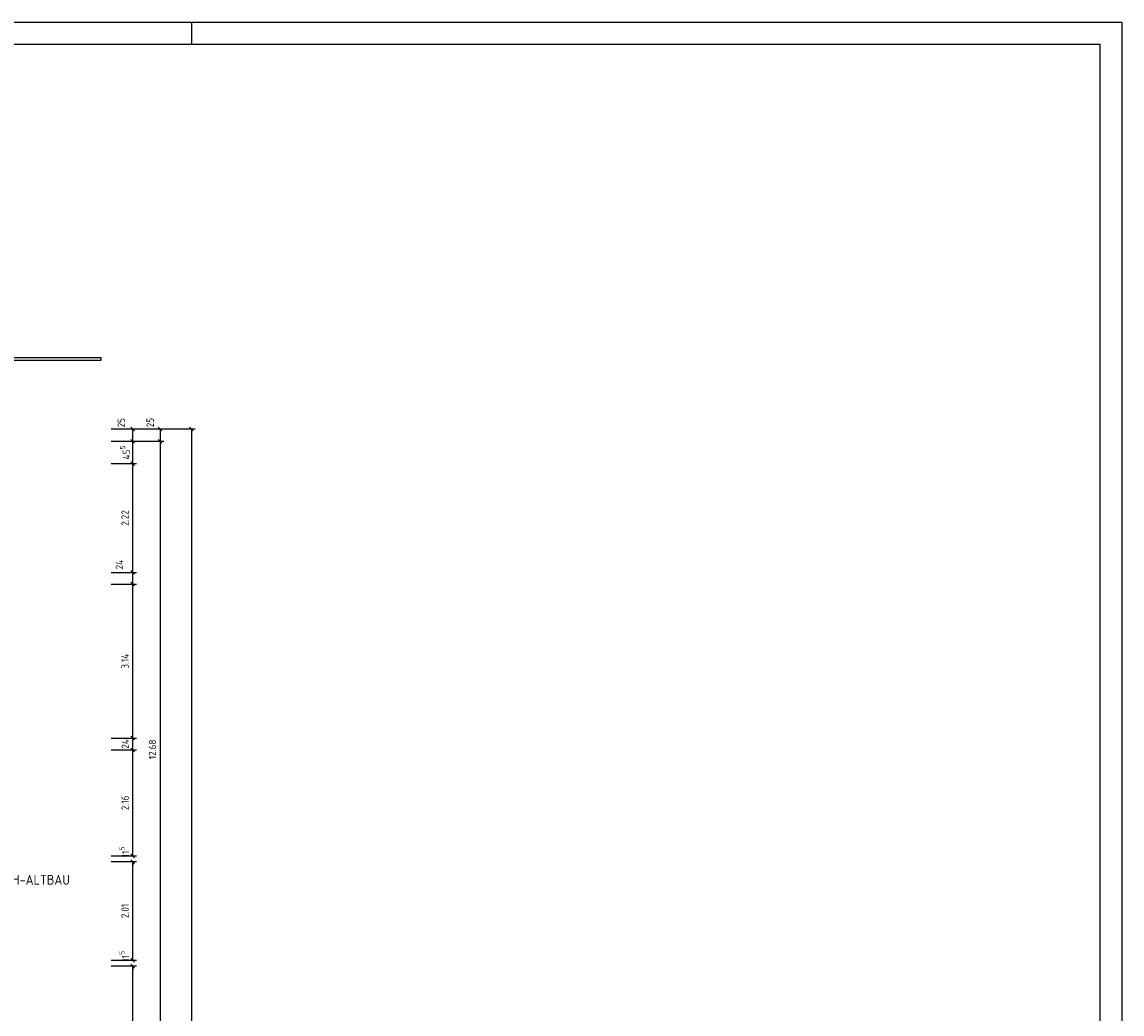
# Model space of a CAD drawing. Header units: metres. Extents: x 0 to 65.5, y 0 to 40.4.
# Tile 13 of 13: x 43 to 65.5, y 20.2 to 40.4. Entities that reach past the tile are written whole.
import ezdxf

# ---------------------------------------------------------------- set-up
doc = ezdxf.new("R2010")
doc.units = ezdxf.units.M
doc.header["$LTSCALE"] = 0.015
doc.header["$PDMODE"] = 35
for name, color, linetype in [('BEM', 7, 'Continuous'), ('RAHMEN', 7, 'Continuous'), ('TEXT', 7, 'Continuous'), ('WAND', 62, 'Continuous')]:
    doc.layers.add(name, color=color, linetype=linetype)
doc.styles.add('ISOCP', font='isocp.shx', dxfattribs={"height": 0.15})
doc.dimstyles.new('METER_2S', dxfattribs={"dimtxt": 0.24, "dimasz": 0.12, "dimexe": 0.12, "dimexo": 0.12, "dimgap": 0.08, "dimtad": 1, "dimdec": 0, "dimlfac": 100, "dimzin": 5, "dimdsep": 46, "dimtxsty": 'ISOCP', "dimblk1": 'OBLIQUE', "dimblk2": 'OBLIQUE', "dimsah": 1, "dimcen": 0, "dimclrd": 256, "dimclre": 256, "dimclrt": 256, "dimadec": 0, "dimazin": 0, "dimtfac": 1, "dimtdec": 0, "dimtofl": 0, "dimtmove": 2, "dimatfit": 3, "dimldrblk": 'DOT', "dimfxl": 0, "dimtolj": 1, "dimtzin": 0, "dimlwd": -1, "dimlwe": -1, "dimarcsym": 0})

# ---------------------------------------------------------------- blocks, each defined once
blk = doc.blocks.new('_OBLIQUE')
at = {"color": 0, "linetype": 'ByBlock'}
blk.add_line((-0.5, -0.5), (0.5, 0.5), dxfattribs=at)
blk = doc.blocks.new('*D143')
at = {"layer": 'BEM'}
for p, q in [((44.86, 21.178), (45.375, 21.178)), ((45.3, 16.648), (45.3, 21.178)), ((44.86, 16.648), (45.375, 16.648))]:
    blk.add_line(p, q, dxfattribs=at)
at = {"layer": 'DEFPOINTS', "color": 0}
for p in [(44.785, 21.178), (45.3, 21.178), (44.785, 16.648)]:
    blk.add_point(p, dxfattribs=at)
at = {"layer": 'BEM', "xscale": 0.075, "yscale": 0.075, "zscale": 0.075}
for p, rotation in [((45.3, 21.178), 90), ((45.3, 16.648), 270)]:
    blk.add_blockref('_OBLIQUE', p, dxfattribs=dict(at, rotation=rotation))
at = {"layer": 'BEM', "insert": (45.145, 18.913), "char_height": 0.15, "attachment_point": 5, "rotation": 90, "style": 'ISOCP'}
blk.add_mtext('\\A1;4.53', dxfattribs=at)
blk = doc.blocks.new('_Dot')
at = {"color": 0, "linetype": 'ByBlock', "lineweight": -2}
blk.add_line((-0.5, 0), (-1, 0), dxfattribs=at)
at = {"color": 0, "linetype": 'ByBlock', "const_width": 0.5}
blk.add_lwpolyline([(-0.25, 0, 1), (0.25, 0, 1)], format="xyb", close=True, dxfattribs=at)
blk = doc.blocks.new('*D144')
at = {"layer": 'BEM'}
for p, q in [((44.86, 21.293), (45.375, 21.293)), ((45.3, 21.293), (45.3, 21.368)), ((44.86, 21.178), (45.375, 21.178)), ((45.3, 21.178), (45.3, 21.103))]:
    blk.add_line(p, q, dxfattribs=at)
at = {"layer": 'DEFPOINTS', "color": 0}
for p in [(44.785, 21.293), (45.3, 21.293), (44.785, 21.178)]:
    blk.add_point(p, dxfattribs=at)
at = {"layer": 'BEM', "xscale": 0.075, "yscale": 0.075, "zscale": 0.075}
for p, rotation in [((45.3, 21.293), 270), ((45.3, 21.178), 90)]:
    blk.add_blockref('_OBLIQUE', p, dxfattribs=dict(at, rotation=rotation))
at = {"layer": 'BEM', "insert": (45.128, 21.376), "char_height": 0.15, "attachment_point": 5, "rotation": 90, "style": 'ISOCP'}
blk.add_mtext('\\A1;11\\H0.7X;\\S5^ ;', dxfattribs=at)
blk = doc.blocks.new('*D145')
at = {"layer": 'BEM'}
for p, q in [((44.86, 23.303), (45.375, 23.303)), ((45.3, 21.293), (45.3, 23.303)), ((44.86, 21.293), (45.375, 21.293))]:
    blk.add_line(p, q, dxfattribs=at)
at = {"layer": 'DEFPOINTS', "color": 0}
for p in [(44.785, 23.303), (45.3, 23.303), (44.785, 21.293)]:
    blk.add_point(p, dxfattribs=at)
at = {"layer": 'BEM', "xscale": 0.075, "yscale": 0.075, "zscale": 0.075}
for p, rotation in [((45.3, 23.303), 90), ((45.3, 21.293), 270)]:
    blk.add_blockref('_OBLIQUE', p, dxfattribs=dict(at, rotation=rotation))
at = {"layer": 'BEM', "insert": (45.145, 22.298), "char_height": 0.15, "attachment_point": 5, "rotation": 90, "style": 'ISOCP'}
blk.add_mtext('\\A1;2.01', dxfattribs=at)
blk = doc.blocks.new('*D146')
at = {"layer": 'BEM'}
for p, q in [((44.86, 25.578), (45.375, 25.578)), ((45.3, 23.418), (45.3, 25.578)), ((44.86, 23.418), (45.375, 23.418))]:
    blk.add_line(p, q, dxfattribs=at)
at = {"layer": 'DEFPOINTS', "color": 0}
for p in [(44.785, 25.578), (45.3, 25.578), (44.785, 23.418)]:
    blk.add_point(p, dxfattribs=at)
at = {"layer": 'BEM', "xscale": 0.075, "yscale": 0.075, "zscale": 0.075}
for p, rotation in [((45.3, 25.578), 90), ((45.3, 23.418), 270)]:
    blk.add_blockref('_OBLIQUE', p, dxfattribs=dict(at, rotation=rotation))
at = {"layer": 'BEM', "insert": (45.145, 24.498), "char_height": 0.15, "attachment_point": 5, "rotation": 90, "style": 'ISOCP'}
blk.add_mtext('\\A1;2.16', dxfattribs=at)
blk = doc.blocks.new('*D147')
at = {"layer": 'BEM'}
for p, q in [((44.86, 25.818), (45.375, 25.818)), ((45.3, 25.578), (45.3, 25.818)), ((44.86, 25.578), (45.375, 25.578))]:
    blk.add_line(p, q, dxfattribs=at)
at = {"layer": 'DEFPOINTS', "color": 0}
for p in [(44.785, 25.818), (45.3, 25.818), (44.785, 25.578)]:
    blk.add_point(p, dxfattribs=at)
at = {"layer": 'BEM', "xscale": 0.075, "yscale": 0.075, "zscale": 0.075}
for p, rotation in [((45.3, 25.818), 90), ((45.3, 25.578), 270)]:
    blk.add_blockref('_OBLIQUE', p, dxfattribs=dict(at, rotation=rotation))
at = {"layer": 'BEM', "insert": (45.148, 25.698), "char_height": 0.15, "attachment_point": 5, "rotation": 90, "style": 'ISOCP'}
blk.add_mtext('\\A1;24', dxfattribs=at)
blk = doc.blocks.new('*D148')
at = {"layer": 'BEM'}
for p, q in [((44.86, 28.953), (45.375, 28.953)), ((45.3, 25.818), (45.3, 28.953)), ((44.86, 25.818), (45.375, 25.818))]:
    blk.add_line(p, q, dxfattribs=at)
at = {"layer": 'DEFPOINTS', "color": 0}
for p in [(44.785, 28.953), (45.3, 28.953), (44.785, 25.818)]:
    blk.add_point(p, dxfattribs=at)
at = {"layer": 'BEM', "xscale": 0.075, "yscale": 0.075, "zscale": 0.075}
for p, rotation in [((45.3, 28.953), 90), ((45.3, 25.818), 270)]:
    blk.add_blockref('_OBLIQUE', p, dxfattribs=dict(at, rotation=rotation))
at = {"layer": 'BEM', "insert": (45.145, 27.385), "char_height": 0.15, "attachment_point": 5, "rotation": 90, "style": 'ISOCP'}
blk.add_mtext('\\A1;3.14', dxfattribs=at)
blk = doc.blocks.new('*D149')
at = {"layer": 'BEM'}
for p, q in [((44.86, 29.193), (45.375, 29.193)), ((45.3, 28.953), (45.3, 29.193)), ((44.86, 28.953), (45.375, 28.953))]:
    blk.add_line(p, q, dxfattribs=at)
at = {"layer": 'DEFPOINTS', "color": 0}
for p in [(44.785, 29.193), (45.3, 29.193), (44.785, 28.953)]:
    blk.add_point(p, dxfattribs=at)
at = {"layer": 'BEM', "xscale": 0.075, "yscale": 0.075, "zscale": 0.075}
for p, rotation in [((45.3, 29.193), 90), ((45.3, 28.953), 270)]:
    blk.add_blockref('_OBLIQUE', p, dxfattribs=dict(at, rotation=rotation))
at = {"layer": 'BEM', "insert": (45.029, 29.349), "char_height": 0.15, "attachment_point": 5, "rotation": 90, "style": 'ISOCP'}
blk.add_mtext('\\A1;24', dxfattribs=at)
blk = doc.blocks.new('*D150')
at = {"layer": 'BEM'}
for p, q in [((44.86, 31.408), (45.375, 31.408)), ((45.3, 29.193), (45.3, 31.408)), ((44.86, 29.193), (45.375, 29.193))]:
    blk.add_line(p, q, dxfattribs=at)
at = {"layer": 'DEFPOINTS', "color": 0}
for p in [(44.785, 31.408), (45.3, 31.408), (44.785, 29.193)]:
    blk.add_point(p, dxfattribs=at)
at = {"layer": 'BEM', "xscale": 0.075, "yscale": 0.075, "zscale": 0.075}
for p, rotation in [((45.3, 31.408), 90), ((45.3, 29.193), 270)]:
    blk.add_blockref('_OBLIQUE', p, dxfattribs=dict(at, rotation=rotation))
at = {"layer": 'BEM', "insert": (45.145, 30.3), "char_height": 0.15, "attachment_point": 5, "rotation": 90, "style": 'ISOCP'}
blk.add_mtext('\\A1;2.22', dxfattribs=at)
blk = doc.blocks.new('*D151')
at = {"layer": 'BEM'}
for p, q in [((44.86, 31.863), (45.375, 31.863)), ((45.3, 31.408), (45.3, 31.863)), ((44.86, 31.408), (45.375, 31.408))]:
    blk.add_line(p, q, dxfattribs=at)
at = {"layer": 'DEFPOINTS', "color": 0}
for p in [(44.785, 31.863), (45.3, 31.863), (44.785, 31.408)]:
    blk.add_point(p, dxfattribs=at)
at = {"layer": 'BEM', "xscale": 0.075, "yscale": 0.075, "zscale": 0.075}
for p, rotation in [((45.3, 31.863), 90), ((45.3, 31.408), 270)]:
    blk.add_blockref('_OBLIQUE', p, dxfattribs=dict(at, rotation=rotation))
at = {"layer": 'BEM', "insert": (45.145, 31.635), "char_height": 0.15, "attachment_point": 5, "rotation": 90, "style": 'ISOCP'}
blk.add_mtext('\\A1;45\\H0.7X;\\S5^ ;', dxfattribs=at)
blk = doc.blocks.new('*D152')
at = {"layer": 'BEM'}
for p, q in [((44.86, 32.113), (45.375, 32.113)), ((45.3, 31.863), (45.3, 32.113)), ((44.86, 31.863), (45.375, 31.863))]:
    blk.add_line(p, q, dxfattribs=at)
at = {"layer": 'DEFPOINTS', "color": 0}
for p in [(44.785, 32.113), (45.3, 32.113), (44.785, 31.863)]:
    blk.add_point(p, dxfattribs=at)
at = {"layer": 'BEM', "xscale": 0.075, "yscale": 0.075, "zscale": 0.075}
for p, rotation in [((45.3, 32.113), 90), ((45.3, 31.863), 270)]:
    blk.add_blockref('_OBLIQUE', p, dxfattribs=dict(at, rotation=rotation))
at = {"layer": 'BEM', "insert": (45.066, 32.241), "char_height": 0.15, "attachment_point": 5, "rotation": 90, "style": 'ISOCP'}
blk.add_mtext('\\A1;25', dxfattribs=at)
blk = doc.blocks.new('*D153')
at = {"layer": 'BEM'}
for p, q in [((44.86, 32.113), (45.933, 32.113)), ((45.858, 32.113), (45.858, 31.863)), ((44.86, 31.863), (45.933, 31.863))]:
    blk.add_line(p, q, dxfattribs=at)
at = {"layer": 'DEFPOINTS', "color": 0}
for p in [(44.785, 32.113), (44.785, 31.863), (45.858, 31.863)]:
    blk.add_point(p, dxfattribs=at)
at = {"layer": 'BEM', "xscale": 0.075, "yscale": 0.075, "zscale": 0.075}
for p, rotation in [((45.858, 32.113), 90), ((45.858, 31.863), 270)]:
    blk.add_blockref('_OBLIQUE', p, dxfattribs=dict(at, rotation=rotation))
at = {"layer": 'BEM', "insert": (45.656, 32.244), "char_height": 0.15, "attachment_point": 5, "rotation": 90, "style": 'ISOCP'}
blk.add_mtext('\\A1;25', dxfattribs=at)
blk = doc.blocks.new('*D154')
at = {"layer": 'BEM'}
for p, q in [((44.86, 31.863), (45.933, 31.863)), ((45.858, 31.863), (45.858, 19.183)), ((45.506, 19.183), (45.933, 19.183))]:
    blk.add_line(p, q, dxfattribs=at)
at = {"layer": 'DEFPOINTS', "color": 0}
for p in [(44.785, 31.863), (45.431, 19.183), (45.858, 19.183)]:
    blk.add_point(p, dxfattribs=at)
at = {"layer": 'BEM', "xscale": 0.075, "yscale": 0.075, "zscale": 0.075}
for p, rotation in [((45.858, 31.863), 90), ((45.858, 19.183), 270)]:
    blk.add_blockref('_OBLIQUE', p, dxfattribs=dict(at, rotation=rotation))
at = {"layer": 'BEM', "insert": (45.703, 25.588), "char_height": 0.15, "attachment_point": 5, "rotation": 90, "style": 'ISOCP'}
blk.add_mtext('\\A1;12.68', dxfattribs=at)
blk = doc.blocks.new('*D158')
at = {"layer": 'BEM'}
for p, q in [((44.86, 23.418), (45.375, 23.418)), ((44.86, 23.303), (45.375, 23.303)), ((45.3, 23.418), (45.3, 23.493)), ((45.3, 23.303), (45.3, 23.228))]:
    blk.add_line(p, q, dxfattribs=at)
at = {"layer": 'DEFPOINTS', "color": 0}
for p in [(44.785, 23.418), (44.785, 23.303), (45.3, 23.418)]:
    blk.add_point(p, dxfattribs=at)
at = {"layer": 'BEM', "xscale": 0.075, "yscale": 0.075, "zscale": 0.075}
for p, rotation in [((45.3, 23.418), 270), ((45.3, 23.303), 90)]:
    blk.add_blockref('_OBLIQUE', p, dxfattribs=dict(at, rotation=rotation))
at = {"layer": 'BEM', "insert": (45.128, 23.501), "char_height": 0.15, "attachment_point": 5, "rotation": 90, "style": 'ISOCP'}
blk.add_mtext('\\A1;11\\H0.7X;\\S5^ ;', dxfattribs=at)
blk = doc.blocks.new('*D159')
at = {"layer": 'BEM'}
for p, q in [((45.596, 32.113), (46.57, 32.113)), ((46.495, 32.113), (46.495, 6.943)), ((45.596, 6.943), (46.57, 6.943))]:
    blk.add_line(p, q, dxfattribs=at)
at = {"layer": 'DEFPOINTS', "color": 0}
for p in [(45.521, 32.113), (45.521, 6.943), (46.495, 6.943)]:
    blk.add_point(p, dxfattribs=at)
at = {"layer": 'BEM', "xscale": 0.075, "yscale": 0.075, "zscale": 0.075}
for p, rotation in [((46.495, 32.113), 90), ((46.495, 6.943), 270)]:
    blk.add_blockref('_OBLIQUE', p, dxfattribs=dict(at, rotation=rotation))
at = {"layer": 'BEM', "insert": (46.34, 19.528), "char_height": 0.15, "attachment_point": 5, "rotation": 90, "style": 'ISOCP'}
blk.add_mtext('\\A1;25.17', dxfattribs=at)

msp = doc.modelspace()

# ---------------------------------------------------------------- linework, layer by layer
at = {"layer": 'RAHMEN'}
msp.add_line((46.5, 40.4), (46.5, 39.95), dxfattribs=at)
for points in [[(65.45, 0), (0, 0), (0, 40.4), (65.45, 40.4)], [(65, 0.45), (2, 0.45), (2, 39.95), (65, 39.95)]]:
    msp.add_lwpolyline(points, close=True, dxfattribs=at)
at = {"layer": 'WAND'}
for p, q in [((41.953, 33.568), (44.658, 33.568)), ((42.008, 33.513), (44.658, 33.513)), ((44.658, 33.513), (44.658, 33.568))]:
    msp.add_line(p, q, dxfattribs=at)

# ---------------------------------------------------------------- texts
at = {"layer": 'TEXT', "style": 'ISOCP'}
msp.add_text('VORH-ALTBAU', height=0.2, dxfattribs=at).set_placement((42.377, 22.833))

# ---------------------------------------------------------------- dimensions: what is measured, and where the dimension line sits
at = {"layer": 'BEM'}
for base, p1, p2, override, picture, middle in [((45.858, 31.863), (44.785, 32.113), (44.785, 31.863), {"dimtxt": 0.15, "dimasz": 0.075, "dimexe": 0.075, "dimexo": 0.075}, '*D153', (45.656, 32.244)), ((45.3, 32.113), (44.785, 31.863), (44.785, 32.113), {"dimtxt": 0.15, "dimasz": 0.075, "dimexe": 0.075, "dimexo": 0.075}, '*D152', (45.066, 32.241)), ((45.858, 19.183), (44.785, 31.863), (45.431, 19.183), {"dimtxt": 0.15, "dimasz": 0.075, "dimexe": 0.075, "dimexo": 0.075, "dimdec": 2, "dimlfac": 1}, '*D154', (45.703, 25.588)), ((45.3, 29.193), (44.785, 28.953), (44.785, 29.193), {"dimtxt": 0.15, "dimasz": 0.075, "dimexe": 0.075, "dimexo": 0.075}, '*D149', (45.029, 29.349)), ((45.3, 25.818), (44.785, 25.578), (44.785, 25.818), {"dimtxt": 0.15, "dimasz": 0.075, "dimexe": 0.075, "dimexo": 0.075}, '*D147', (45.148, 25.698))]:
    dim = msp.add_linear_dim(base=base, p1=p1, p2=p2, angle=90, dimstyle='METER_2S', override=override, dxfattribs=at)
    dim.commit()
    dim.dimension.update_dxf_attribs({"geometry": picture, "text_midpoint": middle, "dimtype": 160})
dim = msp.add_linear_dim(base=(45.3, 31.863), p1=(44.785, 31.408), p2=(44.785, 31.863), angle=90, text='45\\H0.7X;\\S5^ ;', dimstyle='METER_2S', override={"dimtxt": 0.15, "dimasz": 0.075, "dimexe": 0.075, "dimexo": 0.075}, dxfattribs=at)
dim.commit()
dim.dimension.update_dxf_attribs({"geometry": '*D151', "text_midpoint": (45.145, 31.635)})
for base, p1, p2, picture, middle in [((46.495, 6.943), (45.521, 32.113), (45.521, 6.943), '*D159', (46.34, 19.528)), ((45.300212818, 31.407672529), (44.785430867, 29.192672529), (44.785430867, 31.407672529), '*D150', (45.145198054, 30.300172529)), ((45.300212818, 28.952672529), (44.785430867, 25.817672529), (44.785430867, 28.952672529), '*D148', (45.145212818, 27.385172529)), ((45.3, 25.578), (44.785, 23.418), (44.785, 25.578), '*D146', (45.145, 24.498)), ((45.3, 23.303), (44.785, 21.293), (44.785, 23.303), '*D145', (45.145, 22.298)), ((45.3, 21.178), (44.785, 16.648), (44.785, 21.178), '*D143', (45.145, 18.913))]:
    dim = msp.add_linear_dim(base=base, p1=p1, p2=p2, angle=90, dimstyle='METER_2S', override={"dimtxt": 0.15, "dimasz": 0.075, "dimexe": 0.075, "dimexo": 0.075, "dimdec": 2, "dimlfac": 1}, dxfattribs=at)
    dim.commit()
    dim.dimension.update_dxf_attribs({"geometry": picture, "text_midpoint": middle})
for base, p1, p2, picture, middle in [((45.3, 23.418), (44.785, 23.303), (44.785, 23.418), '*D158', (45.128, 23.501)), ((45.3, 21.293), (44.785, 21.178), (44.785, 21.293), '*D144', (45.128, 21.376))]:
    dim = msp.add_linear_dim(base=base, p1=p1, p2=p2, angle=90, text='11\\H0.7X;\\S5^ ;', dimstyle='METER_2S', override={"dimtxt": 0.15, "dimasz": 0.075, "dimexe": 0.075, "dimexo": 0.075}, dxfattribs=at)
    dim.commit()
    dim.dimension.update_dxf_attribs({"geometry": picture, "text_midpoint": middle, "dimtype": 160})

doc.saveas('drawing.dxf')
